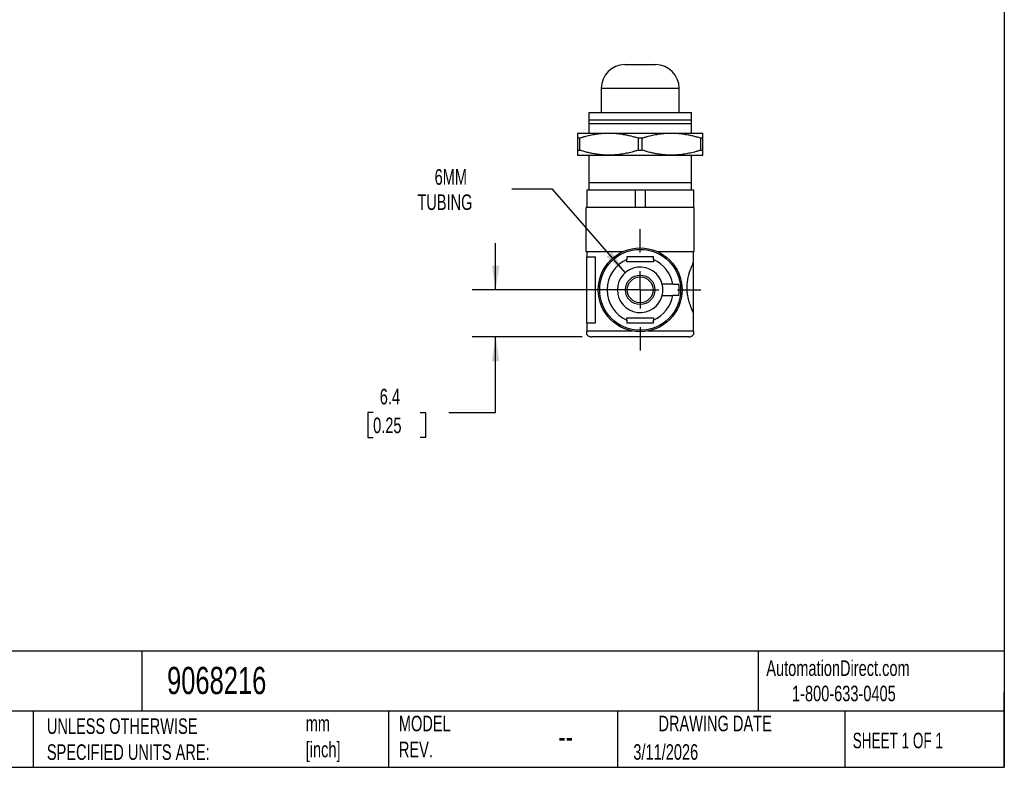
# Model space of a CAD drawing. Header units: millimetres. Extents: x 6 to 273, y 6 to 210.
# Tile 2 of 3: x 139 to 273, y 6 to 108. Entities that reach past the tile are written whole.
import ezdxf

# ---------------------------------------------------------------- set-up
doc = ezdxf.new("R2010")
doc.units = ezdxf.units.MM
doc.linetypes.add('SLD-Center', pattern=[19.05, 15.24, -1.27, 1.27, -1.27])
doc.linetypes.add('SLD-Solid', pattern=[0])
doc.layers.add('CENTER', color=40, linetype='SLD-Center')
doc.layers.add('DIMENSIONS', color=140, linetype='SLD-Solid', lineweight=25)
doc.layers.add('TEXT', color=140, linetype='SLD-Solid', lineweight=25)
doc.styles.add('SLDTEXTSTYLE0', font='TXT', dxfattribs={"width": 0.7})
doc.styles.add('SLDTEXTSTYLE1', font='TXT', dxfattribs={"width": 0.65})
doc.dimstyles.new('SLDDIMSTYLE3', dxfattribs={"dimtxt": 2.158008, "dimasz": 3.302, "dimexe": 0, "dimexo": 0.0625, "dimgap": 0.539502, "dimtad": 0, "dimtih": 1, "dimtoh": 1, "dimdec": 1, "dimrnd": 1e-09, "dimzin": 12, "dimdsep": 46, "dimtxsty": 'SLDTEXTSTYLE0', "dimsah": 1, "dimcen": 0.09, "dimadec": 0, "dimazin": 3, "dimtfac": 1, "dimtdec": 1, "dimtmove": 0, "dimatfit": 0, "dimfxl": 0, "dimfrac": 2, "dimtolj": 1, "dimtzin": 12, "dimarcsym": 0})
doc.dimstyles.new('SLDDIMSTYLE5', dxfattribs={"dimtxt": 2.158008, "dimasz": 3.302, "dimexe": 0, "dimexo": 0.0625, "dimgap": 0.539502, "dimtad": 0, "dimtih": 1, "dimtoh": 1, "dimdec": 1, "dimrnd": 1e-09, "dimzin": 12, "dimdsep": 46, "dimtxsty": 'SLDTEXTSTYLE0', "dimsah": 1, "dimcen": 0, "dimadec": 0, "dimazin": 3, "dimtfac": 1, "dimtdec": 1, "dimtofl": 0, "dimtmove": 0, "dimatfit": 3, "dimfxl": 0, "dimfrac": 2, "dimtolj": 1, "dimtzin": 12, "dimarcsym": 0})

# ---------------------------------------------------------------- blocks, each defined once
blk = doc.blocks.new('_D_5')
at = {"layer": 'DIMENSIONS'}
for p, q in [((203.89, 71.24), (203.89, 77.59)), ((222.27, 71.24), (200.71, 71.24)), ((215.67, 64.84), (200.71, 64.84)), ((203.89, 54.58), (203.89, 64.84)), ((187.23, 54.58), (186.51, 54.58)), ((186.51, 54.58), (186.51, 51.15)), ((193.64, 54.58), (194.37, 54.58)), ((194.37, 54.58), (194.37, 51.15)), ((197.54, 54.58), (203.89, 54.58)), ((186.51, 51.15), (187.23, 51.15)), ((194.37, 51.15), (193.64, 51.15))]:
    blk.add_line(p, q, dxfattribs=at)
for points in [[(203.89, 71.24), (204.39, 74.54), (203.38, 74.54)], [(203.89, 64.84), (203.38, 61.54), (204.39, 61.54)]]:
    blk.add_solid(points, dxfattribs=at)
at = {"layer": 'DIMENSIONS', "char_height": 2.117, "attachment_point": 1, "style": 'SLDTEXTSTYLE0'}
for s, insert in [('6.4', (188.13, 57.79)), ('0.25', (187.23, 53.88))]:
    blk.add_mtext(s, dxfattribs=dict(at, insert=insert))
blk = doc.blocks.new('_D_6')
at = {"layer": 'DIMENSIONS'}
for p, q in [((211.62, 84.91), (206.07, 84.91)), ((221.5, 73.58), (211.62, 84.91))]:
    blk.add_line(p, q, dxfattribs=at)
blk.add_solid([(221.5, 73.58), (219.72, 76.4), (218.95, 75.73)], dxfattribs=at)
at = {"layer": 'DIMENSIONS', "char_height": 2.117, "attachment_point": 1, "style": 'SLDTEXTSTYLE0'}
for s, insert in [('6MM', (195.59, 87.64)), ('TUBING', (193.25, 84.21))]:
    blk.add_mtext(s, dxfattribs=dict(at, insert=insert))
blk = doc.blocks.new('SW_CENTERMARKSYMBOL_2')
at = {"layer": 'CENTER', "color": 0}
for p, q in [((0, 5.08), (0, 8.24)), ((0, 0), (0, 2.54)), ((-5.08, 0), (-8.24, 0)), ((0, 0), (-2.54, 0)), ((0, 0), (0, -2.54)), ((0, 0), (2.54, 0)), ((5.08, 0), (8.24, 0)), ((0, -5.08), (0, -8.24))]:
    blk.add_line(p, q, dxfattribs=at)

msp = doc.modelspace()

# ---------------------------------------------------------------- linework, layer by layer
for p, q in [((221.44, 101.84), (225.64, 101.84)), ((218.24, 98.64), (218.24, 95.34)), ((218.24, 98.64), (228.84, 98.64)), ((228.84, 95.34), (228.84, 98.64)), ((216.54, 95.34), (216.54, 94.34)), ((216.54, 95.34), (230.54, 95.34)), ((230.54, 94.34), (230.54, 95.34)), ((216.54, 94.34), (230.54, 94.34)), ((216.54, 93.84), (230.54, 93.84)), ((216.54, 93.84), (216.54, 92.54)), ((230.54, 92.54), (230.54, 93.84)), ((215.04, 92.54), (219.29, 92.54)), ((219.29, 92.54), (227.79, 92.54)), ((227.79, 92.54), (232.04, 92.54)), ((215.04, 91.88), (215.33, 91.88)), ((215.04, 91.88), (215.04, 90.2)), ((215.33, 90.2), (215.33, 91.88)), ((223.25, 91.88), (223.83, 91.88)), ((223.25, 91.88), (223.25, 90.2)), ((223.83, 90.2), (223.83, 91.88)), ((231.75, 91.88), (231.75, 90.2)), ((231.75, 91.88), (232.04, 91.88)), ((232.04, 90.2), (232.04, 91.88)), ((215.04, 90.2), (215.33, 90.2)), ((223.25, 90.2), (223.83, 90.2)), ((231.75, 90.2), (232.04, 90.2)), ((215.04, 89.54), (219.29, 89.54)), ((216.54, 89.54), (216.54, 85.84)), ((219.29, 89.54), (227.79, 89.54)), ((227.79, 89.54), (232.04, 89.54)), ((230.54, 85.84), (230.54, 89.54)), ((216.54, 85.84), (216.54, 84.84)), ((216.54, 85.84), (230.54, 85.84)), ((230.54, 84.84), (230.54, 85.84)), ((216.29, 84.84), (216.29, 82.44)), ((216.29, 84.84), (216.54, 84.84)), ((216.54, 84.84), (222.74, 84.84)), ((222.74, 84.84), (222.84, 84.84)), ((222.84, 84.84), (222.84, 82.44)), ((222.84, 84.84), (224.24, 84.84)), ((224.24, 84.84), (224.24, 82.44)), ((224.24, 84.84), (224.34, 84.84)), ((224.34, 84.84), (230.54, 84.84)), ((230.54, 84.84), (230.79, 84.84)), ((230.79, 84.84), (230.79, 82.44)), ((230.89, 82.44), (216.19, 82.44)), ((216.19, 79.44), (216.19, 82.44)), ((230.89, 79.44), (230.89, 82.44)), ((216.19, 76.44), (216.19, 79.44)), ((230.89, 76.44), (230.89, 79.44)), ((216.19, 76.44), (221.21, 76.44)), ((216.29, 76.44), (216.29, 75.74)), ((225.87, 76.44), (230.89, 76.44)), ((230.79, 74.99), (230.79, 76.44)), ((216.29, 75.74), (217.48, 75.74)), ((216.29, 66.74), (216.29, 75.74)), ((217.48, 66.74), (217.48, 75.74)), ((221.74, 75.04), (221.74, 75.36)), ((225.34, 75.04), (221.74, 75.04)), ((225.34, 75.36), (225.34, 75.04)), ((230.79, 68.1), (230.79, 74.99)), ((227.98, 71.99), (226.55, 71.99)), ((226.55, 70.49), (227.98, 70.49)), ((221.74, 67.44), (225.34, 67.44)), ((221.74, 67.12), (221.74, 67.44)), ((225.34, 67.44), (225.34, 67.12)), ((230.79, 65.64), (230.79, 68.1)), ((216.29, 66.74), (216.29, 65.64)), ((216.29, 66.74), (217.48, 66.74)), ((222.48, 65.64), (216.29, 65.64)), ((230.79, 65.64), (224.6, 65.64)), ((230.14, 64.84), (216.94, 64.84))]:
    msp.add_line(p, q)
for radius in [5.7, 5.5, 2, 1.75]:
    msp.add_circle((223.54, 71.24), radius)
for centre, radius, start, end in [((221.44, 98.64), 3.2, 90, 180), ((225.64, 98.64), 3.2, 0, 90), ((223.54, 71.24), 4.5, 113.5782, 246.4218), ((223.54, 71.24), 4.5, 9.5941, 66.4218), ((223.54, 71.24), 3.1, 14.0008, 345.9992), ((223.54, 71.24), 3.1, 345.9992, 14.0008), ((223.54, 71.24), 5.3, 351.8648, 8.1352), ((223.54, 71.24), 4.5, 293.5782, 350.4059), ((216.94, 65.64), 0.8, 215.6497, 270), ((230.14, 65.64), 0.8, 270, 324.3274)]:
    msp.add_arc(centre, radius, start, end)
for points, knots in [([(216.54, 94.34), (216.54, 94.34), (216.54, 94.34), (216.54, 94.32), (216.54, 94.3), (216.54, 94.27), (216.54, 94.23), (216.54, 94.19), (216.54, 94.13), (216.54, 94.07), (216.54, 94), (216.54, 93.93), (216.54, 93.87), (216.54, 93.84)], [0, 0, 0, 0, 0.090185, 0.180846, 0.271836, 0.362989, 0.454119, 0.545015, 0.635108, 0.724758, 0.814857, 0.906303, 1, 1, 1, 1]), ([(230.54, 93.84), (230.54, 93.88), (230.54, 93.94), (230.54, 94.04), (230.54, 94.11), (230.54, 94.18), (230.54, 94.24), (230.54, 94.28), (230.54, 94.32), (230.54, 94.34), (230.54, 94.34), (230.54, 94.34)], [0, 0, 0, 0, 0.115734, 0.227932, 0.337801, 0.446556, 0.555405, 0.665522, 0.776996, 0.88882, 1, 1, 1, 1]), ([(215.04, 92.54), (215.04, 92.54), (215.04, 92.54), (215.04, 92.52), (215.04, 92.5), (215.04, 92.46), (215.04, 92.41), (215.04, 92.35), (215.04, 92.26), (215.04, 92.13), (215.04, 92.01), (215.04, 91.92), (215.04, 91.89), (215.04, 91.88), (215.04, 91.88)], [0, 0, 0, 0, 0.084897, 0.16969, 0.254707, 0.339938, 0.425349, 0.510874, 0.633103, 0.755258, 0.938741, 0.969364, 0.99234, 1, 1, 1, 1]), ([(215.33, 91.88), (215.47, 91.92), (215.74, 92), (216.14, 92.11), (216.53, 92.21), (216.91, 92.29), (217.3, 92.37), (217.69, 92.43), (218.09, 92.48), (218.49, 92.51), (218.89, 92.54), (219.16, 92.54), (219.29, 92.54)], [0, 0, 0, 0, 0.106613, 0.207875, 0.305925, 0.402828, 0.500559, 0.600141, 0.700719, 0.801416, 0.901422, 1, 1, 1, 1]), ([(219.29, 92.54), (219.4, 92.54), (219.62, 92.54), (219.94, 92.52), (220.26, 92.5), (220.58, 92.47), (220.91, 92.42), (221.23, 92.37), (221.63, 92.3), (222.11, 92.2), (222.68, 92.05), (223.05, 91.94), (223.25, 91.88)], [0, 0, 0, 0, 0.081286, 0.161669, 0.242159, 0.323186, 0.404457, 0.485639, 0.566361, 0.707988, 0.850125, 1, 1, 1, 1]), ([(223.83, 91.88), (223.97, 91.92), (224.24, 92), (224.64, 92.11), (225.02, 92.21), (225.41, 92.29), (225.8, 92.37), (226.19, 92.43), (226.59, 92.48), (226.99, 92.51), (227.39, 92.54), (227.66, 92.54), (227.79, 92.54)], [0, 0, 0, 0, 0.106613, 0.207875, 0.305925, 0.402828, 0.500559, 0.600141, 0.700719, 0.801416, 0.901422, 1, 1, 1, 1]), ([(227.79, 92.54), (227.9, 92.54), (228.12, 92.54), (228.44, 92.52), (228.76, 92.5), (229.09, 92.47), (229.41, 92.42), (229.73, 92.37), (230.13, 92.3), (230.61, 92.2), (231.18, 92.05), (231.55, 91.94), (231.75, 91.88)], [0, 0, 0, 0, 0.081286, 0.161669, 0.242159, 0.323186, 0.404457, 0.485639, 0.566361, 0.707988, 0.850125, 1, 1, 1, 1]), ([(232.04, 91.88), (232.04, 91.92), (232.04, 92.01), (232.04, 92.13), (232.04, 92.24), (232.04, 92.33), (232.04, 92.4), (232.04, 92.46), (232.04, 92.51), (232.04, 92.53), (232.04, 92.54), (232.04, 92.54)], [0, 0, 0, 0, 0.117602, 0.228876, 0.336842, 0.444405, 0.554107, 0.665834, 0.778199, 0.889963, 1, 1, 1, 1]), ([(215.04, 90.2), (215.04, 90.16), (215.04, 90.07), (215.04, 89.95), (215.04, 89.84), (215.04, 89.76), (215.04, 89.68), (215.04, 89.62), (215.04, 89.57), (215.04, 89.55), (215.04, 89.54), (215.04, 89.54)], [0, 0, 0, 0, 0.117602, 0.228876, 0.336842, 0.444405, 0.554107, 0.665834, 0.778199, 0.889963, 1, 1, 1, 1]), ([(219.29, 89.54), (219.18, 89.54), (218.97, 89.54), (218.64, 89.56), (218.32, 89.58), (218, 89.61), (217.67, 89.66), (217.35, 89.71), (216.95, 89.78), (216.47, 89.88), (215.91, 90.03), (215.53, 90.15), (215.33, 90.2)], [0, 0, 0, 0, 0.081286, 0.161669, 0.242159, 0.323186, 0.404457, 0.485639, 0.566361, 0.707988, 0.850125, 1, 1, 1, 1]), ([(223.25, 90.2), (223.11, 90.16), (222.84, 90.08), (222.44, 89.97), (222.06, 89.87), (221.67, 89.79), (221.28, 89.72), (220.89, 89.65), (220.49, 89.6), (220.09, 89.57), (219.69, 89.55), (219.42, 89.54), (219.29, 89.54)], [0, 0, 0, 0, 0.106613, 0.207875, 0.305925, 0.402828, 0.500559, 0.600141, 0.700719, 0.801416, 0.901422, 1, 1, 1, 1]), ([(227.79, 89.54), (227.68, 89.54), (227.47, 89.54), (227.14, 89.56), (226.82, 89.58), (226.5, 89.61), (226.17, 89.66), (225.85, 89.71), (225.45, 89.78), (224.97, 89.88), (224.4, 90.03), (224.03, 90.15), (223.83, 90.2)], [0, 0, 0, 0, 0.081286, 0.161669, 0.242159, 0.323186, 0.404457, 0.485639, 0.566361, 0.707988, 0.850125, 1, 1, 1, 1]), ([(231.75, 90.2), (231.61, 90.16), (231.34, 90.08), (230.94, 89.97), (230.55, 89.87), (230.17, 89.79), (229.78, 89.72), (229.39, 89.65), (228.99, 89.6), (228.59, 89.57), (228.19, 89.55), (227.92, 89.54), (227.79, 89.54)], [0, 0, 0, 0, 0.106613, 0.207875, 0.305925, 0.402828, 0.500559, 0.600141, 0.700719, 0.801416, 0.901422, 1, 1, 1, 1]), ([(232.04, 89.54), (232.04, 89.54), (232.04, 89.54), (232.04, 89.56), (232.04, 89.59), (232.04, 89.62), (232.04, 89.67), (232.04, 89.73), (232.04, 89.82), (232.04, 89.95), (232.04, 90.07), (232.04, 90.16), (232.04, 90.19), (232.04, 90.2), (232.04, 90.2)], [0, 0, 0, 0, 0.0848969, 0.1696898, 0.2547066, 0.3399384, 0.4253492, 0.5108743, 0.6331026, 0.7552579, 0.9387412, 0.9693636, 0.9923395, 1, 1, 1, 1]), ([(225.34, 75.74), (225.12, 75.74), (224.89, 75.74), (224.48, 75.74), (224.29, 75.74), (223.92, 75.74), (223.73, 75.74), (223.24, 75.74), (222.94, 75.74), (222.49, 75.74), (222.34, 75.74), (222.11, 75.74), (222.04, 75.74), (221.93, 75.74), (221.89, 75.74), (221.82, 75.74), (221.78, 75.74), (221.74, 75.74)], [12.56776, 12.56776, 12.56776, 12.56776, 13.24698, 13.24698, 13.814426, 13.814426, 14.381873, 14.381873, 15.282373, 15.282373, 15.732623, 15.732623, 15.957748, 15.957748, 16.070311, 16.070311, 16.182873, 16.182873, 16.182873, 16.182873]), ([(221.74, 75.74), (221.74, 75.68), (221.74, 75.62), (221.74, 75.49), (221.74, 75.43), (221.74, 75.36)], [1.4486776, 1.4486776, 1.4486776, 1.4486776, 1.6418328, 1.6418328, 1.8296216, 1.8296216, 1.8296216, 1.8296216]), ([(225.34, 75.36), (225.34, 75.39), (225.34, 75.41), (225.34, 75.45), (225.34, 75.47), (225.34, 75.58), (225.34, 75.66), (225.34, 75.74)], [1.8645079, 1.8645079, 1.8645079, 1.8645079, 1.929624, 1.929624, 1.9947401, 1.9947401, 2.2461605, 2.2461605, 2.2461605, 2.2461605]), ([(230.79, 68.1), (230.78, 68.12), (230.75, 68.17), (230.71, 68.26), (230.67, 68.35), (230.63, 68.45), (230.58, 68.56), (230.54, 68.67), (230.49, 68.79), (230.44, 68.92), (230.39, 69.05), (230.34, 69.19), (230.29, 69.34), (230.24, 69.49), (230.2, 69.64), (230.11, 69.94), (230.01, 70.4), (229.92, 71.09), (229.91, 71.83), (229.99, 72.58), (230.13, 73.23), (230.29, 73.77), (230.43, 74.15), (230.55, 74.44), (230.64, 74.65), (230.72, 74.83), (230.77, 74.93), (230.79, 74.99)], [0, 0, 0, 0, 0.021234, 0.042355, 0.063408, 0.084441, 0.105496, 0.126619, 0.147852, 0.169088, 0.190217, 0.21128, 0.232319, 0.253382, 0.274514, 0.295765, 0.371137, 0.446514, 0.531705, 0.617284, 0.702744, 0.769753, 0.836745, 0.877724, 0.918379, 0.959028, 1, 1, 1, 1]), ([(227.98, 71.99), (228.01, 71.99), (228.07, 71.99), (228.17, 71.99), (228.26, 71.99), (228.35, 71.99), (228.44, 71.99), (228.54, 71.99), (228.63, 71.99), (228.71, 71.99), (228.76, 71.99), (228.79, 71.99)], [0, 0, 0, 0, 0.102567, 0.20506, 0.30739, 0.409718, 0.512233, 0.629971, 0.747702, 0.873997, 1, 1, 1, 1]), ([(228.79, 70.49), (228.77, 70.49), (228.74, 70.49), (228.68, 70.49), (228.6, 70.49), (228.48, 70.49), (228.33, 70.49), (228.16, 70.49), (228.04, 70.49), (227.98, 70.49)], [0, 0, 0, 0, 0.084224, 0.16847, 0.25252, 0.435669, 0.618593, 0.809009, 1, 1, 1, 1]), ([(221.74, 67.12), (221.74, 67.09), (221.74, 67.07), (221.74, 67.03), (221.74, 67.01), (221.74, 66.9), (221.74, 66.82), (221.74, 66.74)], [1.8645079, 1.8645079, 1.8645079, 1.8645079, 1.929624, 1.929624, 1.9947401, 1.9947401, 2.2461605, 2.2461605, 2.2461605, 2.2461605]), ([(225.34, 66.74), (225.34, 66.8), (225.34, 66.86), (225.34, 66.99), (225.34, 67.05), (225.34, 67.12)], [1.4486776, 1.4486776, 1.4486776, 1.4486776, 1.6418328, 1.6418328, 1.8296216, 1.8296216, 1.8296216, 1.8296216]), ([(216.29, 65.17), (216.29, 65.17), (216.29, 65.17), (216.29, 65.19), (216.29, 65.24), (216.29, 65.32), (216.29, 65.44), (216.29, 65.53), (216.29, 65.59), (216.29, 65.62), (216.29, 65.64)], [0, 0, 0, 0, 0.001416, 0.2507912, 0.4997594, 0.7477503, 0.8735075, 0.9366948, 0.9684111, 1, 1, 1, 1]), ([(221.74, 66.74), (221.96, 66.74), (222.19, 66.74), (222.6, 66.74), (222.79, 66.74), (223.16, 66.74), (223.35, 66.74), (223.84, 66.74), (224.14, 66.74), (224.59, 66.74), (224.74, 66.74), (224.97, 66.74), (225.04, 66.74), (225.15, 66.74), (225.19, 66.74), (225.27, 66.74), (225.3, 66.74), (225.34, 66.74)], [12.56776, 12.56776, 12.56776, 12.56776, 13.24698, 13.24698, 13.814426, 13.814426, 14.381873, 14.381873, 15.282373, 15.282373, 15.732623, 15.732623, 15.957748, 15.957748, 16.070311, 16.070311, 16.182873, 16.182873, 16.182873, 16.182873]), ([(230.79, 65.64), (230.79, 65.62), (230.79, 65.59), (230.79, 65.53), (230.79, 65.44), (230.79, 65.32), (230.79, 65.24), (230.79, 65.18), (230.79, 65.18), (230.79, 65.17)], [0, 0, 0, 0, 0.031744, 0.06349, 0.126699, 0.252509, 0.50297, 0.751884, 1, 1, 1, 1])]:
    msp.add_open_spline(points, degree=3, knots=knots)
at = {"layer": 'TEXT'}
for p, q in [((273.05, 209.55), (273.05, 6.35)), ((273.05, 22.13), (6.35, 22.13)), ((155.76, 22.13), (155.76, 13.97)), ((239.58, 22.13), (239.58, 13.97)), ((273.05, 6.35), (273.05, 16.51)), ((273.05, 13.97), (6.35, 13.97)), ((141, 13.97), (141, 6.35)), ((189.3, 13.97), (189.3, 6.35)), ((220.47, 13.97), (220.47, 6.35)), ((251.35, 13.97), (251.35, 6.35)), ((6.35, 6.35), (273.05, 6.35))]:
    msp.add_line(p, q, dxfattribs=at)

# ---------------------------------------------------------------- block references
at = {"layer": 'CENTER'}
msp.add_blockref('SW_CENTERMARKSYMBOL_2', (223.54, 71.24), dxfattribs=at)

# ---------------------------------------------------------------- texts
at = {"layer": 'TEXT'}
for s, insert, char_height, attachment_point, style in [('AutomationDirect.com', (240.69, 20.88), 2.1167, 1, 'SLDTEXTSTYLE0'), ('9068216', (159.21, 20), 3.704, 1, 'SLDTEXTSTYLE0'), ('1-800-633-0405', (244.19, 17.44), 2.1167, 1, 'SLDTEXTSTYLE0'), ('MODEL ^JREV.', (190.73, 13.36), 2.1167, 1, 'SLDTEXTSTYLE0'), ('DRAWING DATE', (233.73, 13.36), 2.1167, 2, 'SLDTEXTSTYLE0'), ('UNLESS OTHERWISE ^JSPECIFIED UNITS ARE:', (142.87, 13), 2.1167, 1, 'SLDTEXTSTYLE0'), ('mm^J[inch]', (178.06, 13.36), 2.117, 1, 'SLDTEXTSTYLE0'), ('SHEET 1 OF 1', (252.44, 11.05), 2.1167, 1, 'SLDTEXTSTYLE1'), ('--', (212.43, 12.08), 3.175, 1, 'SLDTEXTSTYLE0'), ('3/11/2026', (222.61, 9.49), 2.117, 1, 'SLDTEXTSTYLE0')]:
    msp.add_mtext(s, dxfattribs=dict(at, insert=insert, char_height=char_height, attachment_point=attachment_point, style=style))

# ---------------------------------------------------------------- dimensions: what is measured, and where the dimension line sits
at = {"layer": 'DIMENSIONS'}
dim = msp.add_radius_dim(center=(223.54, 71.24), mpoint=(221.5, 73.58), text='6MM\\PTUBING', dimstyle='SLDDIMSTYLE5', override={"dimpost": '<>'}, dxfattribs=at)
dim.commit()
dim.dimension.update_dxf_attribs({"geometry": '_D_6', "text_midpoint": (198.86, 84.91), "dimtype": 164})
dim = msp.add_linear_dim(base=(203.89, 71.24), p1=(216.94, 64.84), p2=(223.54, 71.24), angle=90, dimstyle='SLDDIMSTYLE3', dxfattribs=at)
dim.commit()
dim.dimension.update_dxf_attribs({"geometry": '_D_5', "text_midpoint": (203.89, 54.58), "dimtype": 160})

doc.saveas('drawing.dxf')
